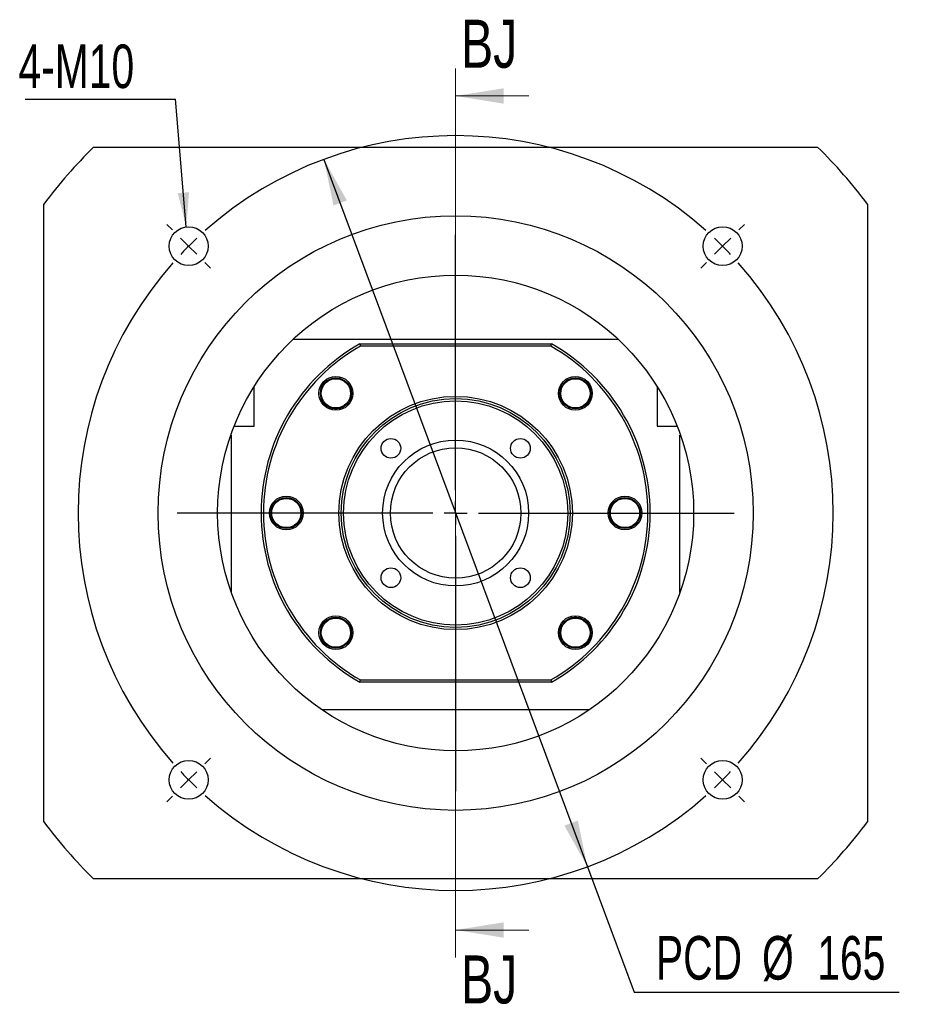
# Model space of a CAD drawing. Header units: millimetres. Extents: x 26 to 290, y 9 to 206.
# Tile 1 of 6: x 26 to 91, y 19 to 90. Entities that reach past the tile are written whole.
import ezdxf

# ---------------------------------------------------------------- set-up
doc = ezdxf.new("R2010")
doc.units = ezdxf.units.MM
doc.layers.add('圖層0', color=7, linetype='Continuous')
doc.styles.add('SLDTEXTSTYLE0', font='TXT', dxfattribs={"width": 0.7})
doc.styles.add('SLDTEXTSTYLE3', font='TXT', dxfattribs={"width": 0.75})
doc.dimstyles.new('SLDDIMSTYLE1', dxfattribs={"dimtxt": 3.389974, "dimasz": 2.5, "dimexe": 0, "dimexo": 0.0625, "dimgap": 0.847493, "dimtad": 0, "dimtih": 1, "dimtoh": 1, "dimlfac": 3, "dimrnd": 1e-09, "dimzin": 12, "dimdsep": 46, "dimtxsty": 'SLDTEXTSTYLE0', "dimsah": 1, "dimcen": 0, "dimadec": 0, "dimazin": 3, "dimtfac": 1, "dimtmove": 0, "dimatfit": 3, "dimfxl": 1, "dimfrac": 2, "dimtolj": 1, "dimtzin": 12, "dimarcsym": 0})
doc.dimstyles.new('SLDDIMSTYLE2', dxfattribs={"dimtxt": 0.18, "dimasz": 2.5, "dimexe": 0, "dimexo": 0.0625, "dimgap": 0, "dimtad": 0, "dimtih": 1, "dimtoh": 1, "dimdec": 0, "dimrnd": 1e-09, "dimzin": 0, "dimdsep": 46, "dimtxsty": 'Standard', "dimsah": 1, "dimcen": 0.09, "dimadec": 0, "dimazin": 0, "dimtfac": 2.5, "dimtdec": 0, "dimtofl": 0, "dimtmove": 0, "dimatfit": 3, "dimfxl": 1, "dimfrac": 2, "dimtolj": 1, "dimtzin": 0, "dimarcsym": 0})

# ---------------------------------------------------------------- blocks, each defined once
blk = doc.blocks.new('_D')
at = {"layer": '圖層0', "color": 7}
for p, q in [((47.782, 80.118), (66.966, 28.573)), ((66.966, 28.573), (70.371, 19.425)), ((70.371, 19.425), (89.674, 19.425))]:
    blk.add_line(p, q, dxfattribs=at)
for points in [[(47.782, 80.118), (48.476, 76.759), (49.453, 77.123)], [(66.966, 28.573), (66.273, 31.932), (65.295, 31.568)]]:
    blk.add_solid(points, dxfattribs=at)
at = {"layer": '圖層0', "color": 7, "char_height": 3.175, "attachment_point": 1, "style": 'SLDTEXTSTYLE0'}
for s, insert in [('PCD', (71.959, 23.518)), ('%%c', (79.69, 23.518)), ('165', (83.712, 23.518))]:
    blk.add_mtext(s, dxfattribs=dict(at, insert=insert))
blk = doc.blocks.new('SW_NOTE_0')
at = {"layer": '圖層0', "color": 0}
blk.add_line((-10.952, 0), (0, 0), dxfattribs=at)
at = {"layer": '圖層0', "color": 0, "insert": (-11.427, 3.974), "char_height": 3.175, "attachment_point": 1, "style": 'SLDTEXTSTYLE0'}
blk.add_mtext('4-M10', dxfattribs=at)
blk = doc.blocks.new('SW_CENTERMARKSYMBOL_0')
at = {"layer": '圖層0', "color": 0}
for p, q in [((-40.069, 1.179), (-40.482, 1.591)), ((1.179, 1.179), (1.591, 1.591)), ((-19.445, -17.779), (-19.445, 0.833)), ((-38.891, 0), (-39.48, 0.589)), ((-38.891, 0), (-38.302, -0.589)), ((0, 0), (-0.589, -0.589)), ((0, 0), (0.589, 0.589)), ((-37.712, -1.179), (-37.3, -1.591)), ((-1.179, -1.179), (-1.591, -1.591)), ((-19.445, -19.445), (-19.445, -18.612)), ((-21.112, -19.445), (-39.724, -19.445)), ((-19.445, -19.445), (-20.279, -19.445)), ((-19.445, -19.445), (-19.445, -20.279)), ((-19.445, -19.445), (-18.612, -19.445)), ((-17.779, -19.445), (0.833, -19.445)), ((-19.445, -21.112), (-19.445, -39.724)), ((-37.712, -37.712), (-37.3, -37.3)), ((-1.179, -37.712), (-1.591, -37.3)), ((-38.891, -38.891), (-38.302, -38.302)), ((0, -38.891), (-0.589, -38.302)), ((-38.891, -38.891), (-39.48, -39.48)), ((0, -38.891), (0.589, -39.48)), ((-40.069, -40.069), (-40.482, -40.482)), ((1.179, -40.069), (1.591, -40.482))]:
    blk.add_line(p, q, dxfattribs=at)
for start, end in [(48.47247, 131.52753), (135, 136.73624), (133.26376, 135), (45, 46.73624), (43.26376, 45), (138.47247, 221.52753), (318.47247, 41.52753), (223.26376, 225), (315, 316.73624), (225, 226.73624), (313.26376, 315), (228.47247, 311.52753)]:
    blk.add_arc((-19.445, -19.445), 27.5, start, end, dxfattribs=at)

msp = doc.modelspace()

# ---------------------------------------------------------------- linework, layer by layer
at = {"color": 7, "linetype": 'Continuous', "lineweight": 18}
for p, q in [((57.3743, 86.7367), (57.3743, 21.9573)), ((62.6943, 84.7367), (57.3743, 84.7367)), ((62.6943, 23.9573), (57.3743, 23.9573))]:
    msp.add_line(p, q, dxfattribs=at)
at = {"color": 7, "linetype": 'Continuous', "lineweight": 25}
for p, q in [((31.0088, 81.012), (83.7397, 81.012)), ((27.3743, 31.8454), (27.3743, 76.8454)), ((87.3743, 76.8454), (87.3743, 31.8454)), ((45.5421, 67.012), (69.2064, 67.012)), ((50.4041, 66.6787), (50.4481, 66.5121)), ((50.4041, 66.6787), (64.3444, 66.6787)), ((64.3005, 66.5121), (50.4481, 66.5121)), ((64.3005, 66.5121), (64.3444, 66.6787)), ((42.7076, 60.6787), (42.7076, 63.583)), ((72.0409, 63.583), (72.0409, 60.6787)), ((47.7773, 62.3799), (47.9499, 62.2105)), ((49.5091, 62.363), (49.399, 62.2359)), ((65.5723, 62.0898), (65.4672, 62.1496)), ((41.2394, 60.6787), (42.7076, 60.6787)), ((72.0409, 60.6787), (73.5091, 60.6787)), ((41.0409, 60.0121), (40.9934, 60.0121)), ((41.0409, 48.5431), (41.0409, 60.0121)), ((73.7076, 48.5431), (73.7076, 60.0121)), ((73.7076, 60.0121), (73.7551, 60.0121)), ((45.5347, 55.3371), (45.7369, 55.2297)), ((69.2138, 53.3537), (69.113, 53.4072)), ((49.1762, 46.601), (49.3981, 46.4746)), ((65.2394, 46.3278), (65.33, 46.4323)), ((66.9588, 46.3231), (66.7986, 46.4803)), ((50.4041, 42.0121), (50.4481, 42.1787)), ((64.3444, 42.0121), (50.4041, 42.0121)), ((50.4481, 42.1787), (64.3005, 42.1787)), ((64.3005, 42.1787), (64.3444, 42.0121)), ((67.121, 40.012), (47.6275, 40.012)), ((83.7397, 27.6787), (31.0088, 27.6787))]:
    msp.add_line(p, q, dxfattribs=at)
for centre, radius in [((57.3743, 54.3454), 21.6667), ((37.9288, 73.7908), 1.4167), ((76.8197, 73.7908), 1.4167), ((57.3743, 54.3454), 17.3333), ((48.6533, 63.0664), 1.2333), ((48.6533, 63.0664), 1.1333), ((48.6533, 63.0664), 1.0667), ((66.0952, 63.0664), 1.2333), ((66.0952, 63.0664), 1.1333), ((66.0952, 63.0664), 1.0667), ((57.3743, 54.3454), 8.5), ((57.3743, 54.3454), 8.3333), ((57.3743, 54.3454), 8.1667), ((52.6602, 59.0594), 0.7167), ((57.3743, 54.3454), 5.3167), ((62.0883, 59.0594), 0.7167), ((57.3743, 54.3454), 4.75), ((45.0409, 54.3454), 1.2333), ((45.0409, 54.3454), 1.1333), ((45.0409, 54.3454), 1.0667), ((69.7076, 54.3454), 1.2333), ((69.7076, 54.3454), 1.1333), ((69.7076, 54.3454), 1.0667), ((52.6602, 49.6313), 0.7167), ((62.0883, 49.6313), 0.7167), ((48.6533, 45.6244), 1.2333), ((48.6533, 45.6244), 1.1333), ((48.6533, 45.6244), 1.0667), ((66.0952, 45.6244), 1.2333), ((66.0952, 45.6244), 1.1333), ((66.0952, 45.6244), 1.0667), ((37.9288, 34.8999), 1.4167), ((76.8197, 34.8999), 1.4167)]:
    msp.add_circle(centre, radius, dxfattribs=at)
for radius, start, end in [(37.5, 134.67461, 143.130102), (37.5, 36.869898, 45.32539), (14.1667, 119.472932, 240.527068), (14, 119.651845, 240.348155), (14, 299.651845, 60.348155), (14.1667, 299.472932, 60.527068), (37.5, 216.869898, 225.32539), (37.5, 314.67461, 323.130102)]:
    msp.add_arc((57.3743, 54.3454), radius, start, end, dxfattribs=at)
for points, knots in [([(65.5618, 64.0649), (65.4568, 63.991), (65.2749, 63.8629), (65.1651, 63.6707), (65.1186, 63.5893)], [0, 0, 0, 0, 0.5770539, 1, 1, 1, 1]), ([(65.1186, 63.5893), (65.089, 63.5259), (65.0333, 63.4068), (64.993, 63.2173), (64.9827, 63.0329), (65.0037, 62.8493), (65.0547, 62.6715), (65.1616, 62.4486), (65.3327, 62.2382), (65.5054, 62.1312), (65.5723, 62.0898)], [0, 0, 0, 0, 0.1205084, 0.2264543, 0.3324002, 0.4383461, 0.5442924, 0.6502382, 0.8644385, 1, 1, 1, 1]), ([(47.9499, 62.2105), (48.0063, 62.1691), (48.1122, 62.0912), (48.2903, 62.0147), (48.4691, 61.9687), (48.6533, 61.9535), (48.8377, 61.9688), (49.0771, 62.0302), (49.3169, 62.157), (49.4554, 62.3054), (49.5091, 62.363)], [0, 0, 0, 0, 0.1205085, 0.2264542, 0.3324004, 0.4383461, 0.5442921, 0.6502381, 0.8644385, 1, 1, 1, 1]), ([(46.0326, 53.8516), (46.0603, 53.9158), (46.1125, 54.0365), (46.1472, 54.2272), (46.152, 54.4118), (46.1255, 54.5948), (46.0693, 54.771), (45.9558, 54.9905), (45.7786, 55.1958), (45.6028, 55.2976), (45.5347, 55.3371)], [0, 0, 0, 0, 0.1205086, 0.2264545, 0.3324005, 0.4383464, 0.5442924, 0.6502384, 0.8644388, 1, 1, 1, 1]), ([(68.7159, 54.8392), (68.6882, 54.7749), (68.636, 54.6542), (68.6013, 54.4636), (68.5966, 54.279), (68.623, 54.096), (68.6792, 53.9198), (68.7927, 53.7003), (68.9699, 53.4949), (69.1457, 53.3932), (69.2138, 53.3537)], [0, 0, 0, 0, 0.1205086, 0.2264545, 0.3324005, 0.4383464, 0.5442924, 0.6502384, 0.8644388, 1, 1, 1, 1]), ([(69.0458, 55.2398), (68.9799, 55.1889), (68.8398, 55.0806), (68.7588, 54.9228), (68.7159, 54.8392)], [0, 0, 0, 0, 0.470393, 1, 1, 1, 1]), ([(45.7186, 53.4651), (45.7787, 53.5118), (45.9127, 53.616), (45.9899, 53.7678), (46.0326, 53.8516)], [0, 0, 0, 0, 0.4479923, 1, 1, 1, 1]), ([(66.7986, 46.4803), (66.7422, 46.5217), (66.6363, 46.5995), (66.4582, 46.6761), (66.2794, 46.7221), (66.0952, 46.7373), (65.9109, 46.722), (65.6715, 46.6606), (65.4316, 46.5338), (65.2931, 46.3853), (65.2394, 46.3278)], [0, 0, 0, 0, 0.1205085, 0.2264542, 0.3324004, 0.4383461, 0.5442921, 0.6502381, 0.8644385, 1, 1, 1, 1]), ([(49.6299, 45.1014), (49.6595, 45.1648), (49.7152, 45.2839), (49.7555, 45.4735), (49.7658, 45.6578), (49.7448, 45.8415), (49.6938, 46.0193), (49.5869, 46.2421), (49.4158, 46.4526), (49.2432, 46.5595), (49.1762, 46.601)], [0, 0, 0, 0, 0.1205084, 0.2264543, 0.3324002, 0.4383461, 0.5442924, 0.6502382, 0.8644385, 1, 1, 1, 1]), ([(49.3079, 44.7272), (49.3681, 44.7712), (49.5039, 44.8707), (49.5848, 45.0189), (49.6299, 45.1014)], [0, 0, 0, 0, 0.443148, 1, 1, 1, 1])]:
    msp.add_open_spline(points, degree=3, knots=knots, dxfattribs=at)
at = {"color": 7, "linetype": 'Continuous', "lineweight": 18}
for points in [[(57.3743, 84.7367), (60.8743, 84.1767), (60.8743, 85.2967)], [(57.3743, 23.9573), (60.8743, 23.3973), (60.8743, 24.5173)]]:
    msp.add_solid(points, dxfattribs=at)

# ---------------------------------------------------------------- block references
at = {"layer": '圖層0', "color": 7}
for name, p in [('SW_NOTE_0', (36.9638, 84.5135)), ('SW_CENTERMARKSYMBOL_0', (76.8197, 73.7908))]:
    msp.add_blockref(name, p, dxfattribs=at)

# ---------------------------------------------------------------- texts
at = {"color": 7, "linetype": 'Continuous', "char_height": 3.5, "attachment_point": 1, "style": 'SLDTEXTSTYLE3'}
for insert in [(57.7666, 90.2943), (57.7666, 22.1066)]:
    msp.add_mtext('BJ', dxfattribs=dict(at, insert=insert))

# ---------------------------------------------------------------- dimensions: what is measured, and where the dimension line sits
at = {"layer": '圖層0', "color": 7}
dim = msp.add_diameter_dim_2p(p1=(66.9665, 28.5725), p2=(47.782, 80.1182), text='PCD<>', dimstyle='SLDDIMSTYLE1', dxfattribs=at)
dim.commit()
dim.dimension.update_dxf_attribs({"geometry": '_D', "text_midpoint": (80.8163, 21.9619), "dimtype": 163})

# ---------------------------------------------------------------- leaders
msp.add_leader([(37.7569, 75.197), (36.9638, 84.5135)], dimstyle='SLDDIMSTYLE2', dxfattribs=at)

doc.saveas('drawing.dxf')
